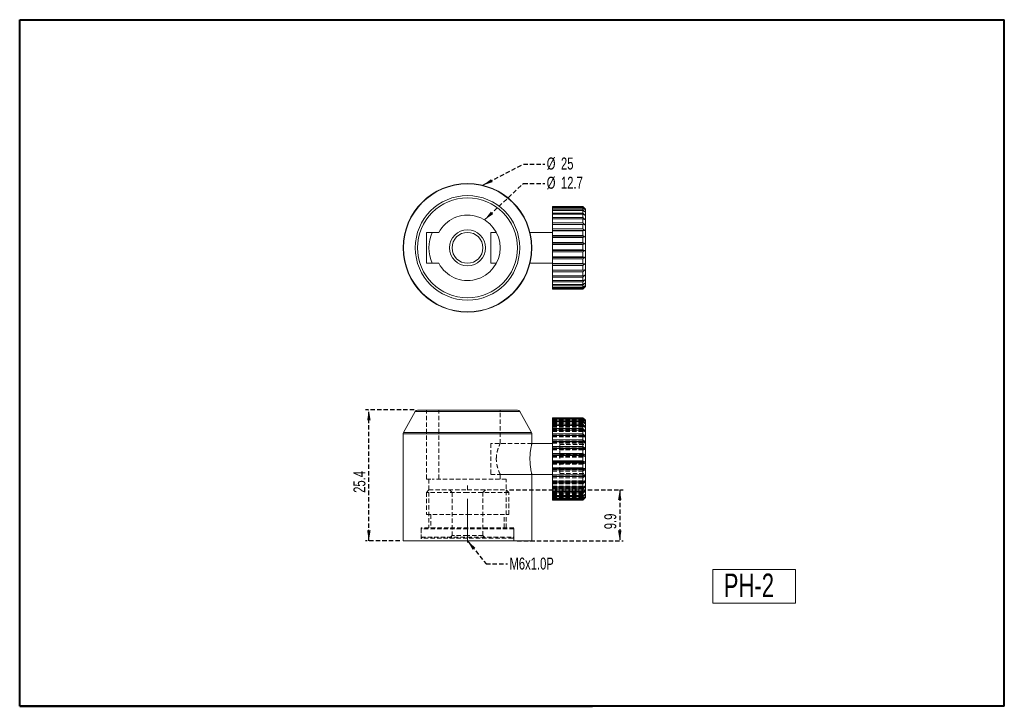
# Model space of a CAD drawing. Header units: millimetres. Extents: x 5 to 292, y 5 to 205.
import ezdxf

# ---------------------------------------------------------------- set-up
doc = ezdxf.new("R2010")
doc.units = ezdxf.units.MM
doc.linetypes.add('CENTERX2', pattern=[20.32, 12.7, -2.54, 2.54, -2.54])
doc.linetypes.add('HIDDEN', pattern=[1.905, 1.27, -0.635])
doc.layers.add('VM_VU04', color=7, linetype='HIDDEN')
doc.layers.add('模型', color=7, linetype='Continuous', lineweight=15)
doc.styles.add('SLDTEXTSTYLE0', font='TXT', dxfattribs={"width": 0.7})
doc.dimstyles.new('SLDDIMSTYLE0', dxfattribs={"dimtxt": 3.5, "dimasz": 3, "dimexe": 0, "dimexo": 0.0625, "dimgap": 0.875, "dimtad": 1, "dimlfac": 0.666667, "dimrnd": 1e-09, "dimzin": 12, "dimdsep": 46, "dimtxsty": 'SLDTEXTSTYLE0', "dimsah": 1, "dimcen": 0.09, "dimadec": 0, "dimazin": 3, "dimtfac": 1, "dimtofl": 0, "dimtmove": 0, "dimatfit": 3, "dimfxl": 0, "dimfrac": 2, "dimtolj": 1, "dimtzin": 12, "dimarcsym": 0})
doc.dimstyles.new('SLDDIMSTYLE1', dxfattribs={"dimtxt": 0, "dimasz": 3, "dimexe": 0, "dimexo": 0.0625, "dimgap": 0, "dimtad": 0, "dimtih": 1, "dimtoh": 1, "dimdec": 0, "dimrnd": 1e-09, "dimzin": 0, "dimdsep": 46, "dimtxsty": 'Standard', "dimsah": 1, "dimcen": 0.09, "dimadec": 0, "dimazin": 0, "dimtfac": 3, "dimtdec": 0, "dimtofl": 0, "dimtmove": 0, "dimatfit": 3, "dimfxl": 0, "dimfrac": 2, "dimtolj": 1, "dimtzin": 0, "dimarcsym": 0})

# ---------------------------------------------------------------- blocks, each defined once
blk = doc.blocks.new('_D')
at = {"layer": 'VM_VU04'}
for p, q in [((119.97, 91.31), (105.78, 91.31)), ((106.78, 53.21), (106.78, 91.31)), ((115.78, 53.21), (105.78, 53.21))]:
    blk.add_line(p, q, dxfattribs=at)
for points in [[(106.78, 91.31), (106.28, 88.31), (107.28, 88.31)], [(106.78, 53.21), (107.28, 56.21), (106.28, 56.21)]]:
    blk.add_solid(points, dxfattribs=at)
at = {"layer": 'VM_VU04', "insert": (102.27, 67.18, 0.15), "char_height": 3.5, "attachment_point": 1, "rotation": 90, "style": 'SLDTEXTSTYLE0'}
blk.add_mtext('25.4', dxfattribs=at)
blk = doc.blocks.new('_D_1')
at = {"layer": 'VM_VU04'}
for p, q in [((147.78, 68.06), (180.91, 68.06)), ((179.91, 68.06), (179.91, 53.21)), ((150.03, 53.21), (180.91, 53.21))]:
    blk.add_line(p, q, dxfattribs=at)
for points in [[(179.91, 68.06), (179.41, 65.06), (180.41, 65.06)], [(179.91, 53.21), (180.41, 56.21), (179.41, 56.21)]]:
    blk.add_solid(points, dxfattribs=at)
at = {"layer": 'VM_VU04', "insert": (175.4, 56.58, 0.15), "char_height": 3.5, "attachment_point": 1, "rotation": 90, "style": 'SLDTEXTSTYLE0'}
blk.add_mtext('9.9', dxfattribs=at)
blk = doc.blocks.new('SW_NOTE_0')
at = {"layer": 'VM_VU04', "color": 0, "char_height": 3.5, "attachment_point": 1, "style": 'SLDTEXTSTYLE0'}
for s, insert in [('%%c', (0.56, 1.96)), ('12.7', (4.71, 1.96))]:
    blk.add_mtext(s, dxfattribs=dict(at, insert=insert))
blk = doc.blocks.new('SW_NOTE_1')
at = {"layer": 'VM_VU04', "color": 0, "char_height": 3.5, "attachment_point": 1, "style": 'SLDTEXTSTYLE0'}
for s, insert in [('%%c', (0.56, 1.96)), ('25', (4.71, 1.96))]:
    blk.add_mtext(s, dxfattribs=dict(at, insert=insert))

msp = doc.modelspace()

# ---------------------------------------------------------------- linework, layer by layer
at = {"color": 7, "linetype": 'Continuous', "lineweight": 15}
for p, q in [((169.158, 150.543), (160.308, 150.543)), ((160.308, 150.543), (160.308, 150.531)), ((160.308, 150.531), (169.158, 150.531)), ((160.308, 150.489), (160.308, 150.531)), ((169.158, 150.489), (160.308, 150.489)), ((160.308, 150.489), (160.308, 150.255)), ((160.308, 150.255), (169.158, 150.255)), ((160.308, 150.11), (160.308, 150.255)), ((169.158, 150.11), (160.308, 150.11)), ((160.308, 150.11), (160.308, 149.624)), ((160.308, 149.624), (169.158, 149.624)), ((160.308, 149.379), (160.308, 149.624)), ((169.158, 149.379), (160.308, 149.379)), ((160.308, 149.379), (160.308, 148.656)), ((169.908, 149.793), (169.158, 150.543)), ((169.158, 150.531), (169.158, 150.543)), ((169.683, 149.99), (169.158, 150.531)), ((169.158, 150.255), (169.158, 150.489)), ((169.158, 150.489), (169.683, 149.99)), ((169.158, 149.624), (169.158, 150.11)), ((169.158, 150.11), (169.683, 149.677)), ((169.683, 149.026), (169.158, 149.624)), ((169.158, 148.656), (169.158, 149.379)), ((169.158, 149.379), (169.683, 149.026)), ((169.908, 149.793), (169.908, 127.293)), ((160.308, 148.656), (169.158, 148.656)), ((160.308, 148.32), (160.308, 148.656)), ((169.158, 148.32), (160.308, 148.32)), ((160.308, 148.32), (160.308, 147.381)), ((160.308, 147.381), (169.158, 147.381)), ((160.308, 146.963), (160.308, 147.381)), ((169.158, 146.963), (160.308, 146.963)), ((160.308, 146.963), (160.308, 145.837)), ((169.683, 148.056), (169.158, 148.656)), ((169.158, 147.381), (169.158, 148.32)), ((169.158, 148.32), (169.683, 148.056)), ((169.683, 146.797), (169.158, 147.381)), ((169.158, 145.837), (169.158, 146.963)), ((160.308, 145.837), (169.158, 145.837)), ((160.308, 145.351), (160.308, 145.837)), ((169.158, 145.351), (160.308, 145.351)), ((160.308, 145.351), (160.308, 144.072)), ((160.308, 144.072), (169.158, 144.072)), ((160.308, 143.573), (160.308, 144.072)), ((160.308, 143.573), (169.683, 143.573)), ((160.308, 143.531), (160.308, 143.573)), ((169.158, 143.531), (160.308, 143.531)), ((160.308, 143.531), (160.308, 142.139)), ((169.683, 145.288), (169.158, 145.837)), ((169.158, 144.072), (169.158, 145.351)), ((169.158, 145.351), (169.683, 145.288)), ((169.683, 143.573), (169.158, 144.072)), ((169.158, 143.531), (169.683, 143.573)), ((169.158, 142.139), (169.158, 143.531)), ((127.135, 143.043), (123.53, 143.043)), ((123.53, 143.043), (123.53, 134.043)), ((143.925, 143.043), (142.308, 143.043)), ((142.308, 143.043), (142.308, 139.783)), ((160.308, 143.043), (153.732, 143.043)), ((160.308, 142.139), (169.158, 142.139)), ((160.308, 141.706), (160.308, 142.139)), ((160.308, 141.706), (169.683, 141.706)), ((160.308, 141.56), (160.308, 141.706)), ((169.158, 141.56), (160.308, 141.56)), ((160.308, 141.56), (160.308, 140.096)), ((169.683, 141.706), (169.158, 142.139)), ((169.158, 141.56), (169.683, 141.706)), ((169.158, 140.096), (169.158, 141.56)), ((142.308, 139.783), (142.308, 134.043)), ((160.308, 140.096), (169.158, 140.096)), ((160.308, 139.742), (160.308, 140.096)), ((160.308, 139.742), (169.683, 139.742)), ((160.308, 139.497), (160.308, 139.742)), ((169.158, 139.497), (160.308, 139.497)), ((160.308, 139.497), (160.308, 138.006)), ((160.308, 138.006), (169.158, 138.006)), ((160.308, 137.742), (160.308, 138.006)), ((169.683, 139.742), (169.158, 140.096)), ((169.158, 139.497), (169.683, 139.742)), ((169.158, 138.006), (169.158, 139.497)), ((169.683, 137.742), (169.158, 138.006)), ((160.308, 137.742), (169.683, 137.742)), ((160.308, 137.406), (160.308, 137.742)), ((169.158, 137.406), (160.308, 137.406)), ((160.308, 137.406), (160.308, 135.933)), ((160.308, 135.933), (169.158, 135.933)), ((160.308, 135.767), (160.308, 135.933)), ((160.308, 135.767), (169.683, 135.767)), ((160.308, 135.349), (160.308, 135.767)), ((169.158, 135.349), (160.308, 135.349)), ((160.308, 135.349), (160.308, 133.938)), ((169.158, 137.406), (169.683, 137.742)), ((169.158, 135.933), (169.158, 137.406)), ((169.158, 135.349), (169.683, 135.767)), ((169.158, 133.938), (169.158, 135.349)), ((123.53, 134.043), (127.135, 134.043)), ((142.308, 134.043), (143.925, 134.043)), ((153.732, 134.043), (160.308, 134.043)), ((160.308, 133.938), (169.158, 133.938)), ((160.308, 133.875), (160.308, 133.938)), ((160.308, 133.875), (169.683, 133.875)), ((160.308, 133.389), (160.308, 133.875)), ((169.158, 133.389), (160.308, 133.389)), ((160.308, 133.389), (160.308, 132.084)), ((160.308, 132.084), (169.158, 132.084)), ((160.308, 131.585), (160.308, 132.084)), ((169.683, 133.875), (169.158, 133.938)), ((169.158, 133.389), (169.683, 133.875)), ((169.158, 132.084), (169.158, 133.389)), ((169.158, 131.585), (169.683, 132.126)), ((169.683, 132.126), (169.158, 132.084)), ((169.158, 131.585), (160.308, 131.585)), ((160.308, 131.585), (160.308, 130.426)), ((160.308, 130.426), (169.158, 130.426)), ((160.308, 129.993), (160.308, 130.426)), ((169.158, 129.993), (160.308, 129.993)), ((160.308, 129.993), (160.308, 129.014)), ((169.158, 130.426), (169.158, 131.585)), ((169.683, 130.572), (169.158, 130.426)), ((169.158, 129.014), (169.158, 129.993)), ((169.158, 128.661), (169.683, 129.259)), ((169.683, 129.259), (169.158, 129.014)), ((160.308, 129.014), (169.158, 129.014)), ((160.308, 128.661), (160.308, 129.014)), ((169.158, 128.661), (160.308, 128.661)), ((160.308, 128.661), (160.308, 127.893)), ((160.308, 127.893), (169.158, 127.893)), ((160.308, 127.629), (160.308, 127.893)), ((169.158, 127.629), (160.308, 127.629)), ((160.308, 127.629), (160.308, 127.094)), ((160.308, 127.094), (169.158, 127.094)), ((160.308, 126.928), (160.308, 127.094)), ((169.158, 126.928), (160.308, 126.928)), ((160.308, 126.928), (160.308, 126.644)), ((160.308, 126.644), (169.158, 126.644)), ((160.308, 126.581), (160.308, 126.644)), ((169.158, 126.581), (160.308, 126.581)), ((160.308, 126.581), (160.308, 126.543)), ((160.308, 126.543), (169.158, 126.543)), ((169.158, 127.893), (169.158, 128.661)), ((169.683, 128.229), (169.158, 127.893)), ((169.158, 127.629), (169.683, 128.229)), ((169.158, 127.094), (169.158, 127.629)), ((169.158, 126.928), (169.683, 127.512)), ((169.683, 127.512), (169.158, 127.094)), ((169.158, 126.543), (169.908, 127.293)), ((169.158, 126.581), (169.683, 127.131)), ((169.683, 127.131), (169.158, 126.644)), ((169.158, 126.644), (169.158, 126.928)), ((169.158, 126.543), (169.158, 126.581)), ((120.316, 90.92), (116.875, 84.726)), ((120.972, 91.306), (135.53, 91.306)), ((135.53, 91.306), (150.089, 91.306)), ((154.186, 84.726), (150.745, 90.92)), ((169.158, 89.056), (160.308, 89.056)), ((160.308, 89.056), (160.308, 89.044)), ((160.308, 89.044), (169.158, 89.044)), ((160.308, 89.002), (160.308, 89.044)), ((169.158, 89.002), (160.308, 89.002)), ((160.308, 89.002), (160.308, 88.769)), ((169.908, 88.306), (169.158, 89.056)), ((169.158, 89.044), (169.158, 89.056)), ((169.683, 88.503), (169.158, 89.044)), ((169.158, 88.769), (169.158, 89.002)), ((169.158, 89.002), (169.683, 88.503)), ((160.308, 88.769), (169.158, 88.769)), ((160.308, 88.623), (160.308, 88.769)), ((169.158, 88.623), (160.308, 88.623)), ((160.308, 88.623), (160.308, 88.137)), ((160.308, 88.137), (169.158, 88.137)), ((160.308, 87.893), (160.308, 88.137)), ((169.158, 87.893), (160.308, 87.893)), ((160.308, 87.893), (160.308, 87.17)), ((160.308, 87.17), (169.158, 87.17)), ((160.308, 86.833), (160.308, 87.17)), ((169.158, 86.833), (160.308, 86.833)), ((160.308, 86.833), (160.308, 85.894)), ((169.158, 88.137), (169.158, 88.623)), ((169.158, 88.623), (169.683, 88.19)), ((169.683, 87.539), (169.158, 88.137)), ((169.158, 87.17), (169.158, 87.893)), ((169.158, 87.893), (169.683, 87.539)), ((169.683, 86.569), (169.158, 87.17)), ((169.158, 85.894), (169.158, 86.833)), ((169.158, 86.833), (169.683, 86.569)), ((169.908, 88.306), (169.908, 66.242)), ((116.78, 84.361), (116.78, 53.206)), ((154.28, 81.556), (154.28, 84.361)), ((160.308, 85.894), (169.158, 85.894)), ((160.308, 85.476), (160.308, 85.894)), ((169.158, 85.476), (160.308, 85.476)), ((160.308, 85.476), (160.308, 84.351)), ((160.308, 84.351), (169.158, 84.351)), ((160.308, 83.864), (160.308, 84.351)), ((169.158, 83.864), (160.308, 83.864)), ((160.308, 83.864), (160.308, 82.585)), ((169.683, 85.31), (169.158, 85.894)), ((169.158, 84.351), (169.158, 85.476)), ((169.683, 83.801), (169.158, 84.351)), ((169.158, 82.585), (169.158, 83.864)), ((169.158, 83.864), (169.683, 83.801)), ((160.308, 81.556), (154.28, 81.556)), ((160.308, 82.585), (169.158, 82.585)), ((160.308, 82.086), (160.308, 82.585)), ((160.308, 82.086), (169.683, 82.086)), ((160.308, 82.044), (160.308, 82.086)), ((169.158, 82.044), (160.308, 82.044)), ((160.308, 82.044), (160.308, 80.652)), ((160.308, 80.652), (169.158, 80.652)), ((160.308, 80.219), (160.308, 80.652)), ((169.683, 82.086), (169.158, 82.585)), ((169.158, 82.044), (169.683, 82.086)), ((169.158, 80.652), (169.158, 82.044)), ((169.683, 80.219), (169.158, 80.652)), ((160.308, 80.219), (169.683, 80.219)), ((160.308, 80.073), (160.308, 80.219)), ((169.158, 80.073), (160.308, 80.073)), ((160.308, 80.073), (160.308, 78.609)), ((160.308, 78.609), (169.158, 78.609)), ((160.308, 78.255), (160.308, 78.609)), ((160.308, 78.255), (169.683, 78.255)), ((160.308, 78.011), (160.308, 78.255)), ((169.158, 78.011), (160.308, 78.011)), ((160.308, 78.011), (160.308, 76.519)), ((169.158, 80.073), (169.683, 80.219)), ((169.158, 78.609), (169.158, 80.073)), ((169.683, 78.255), (169.158, 78.609)), ((169.158, 78.011), (169.683, 78.255)), ((169.158, 76.519), (169.158, 78.011)), ((160.308, 76.519), (169.158, 76.519)), ((160.308, 76.256), (160.308, 76.519)), ((160.308, 76.256), (169.683, 76.256)), ((160.308, 75.919), (160.308, 76.256)), ((169.158, 75.919), (160.308, 75.919)), ((160.308, 75.919), (160.308, 74.446)), ((169.683, 76.256), (169.158, 76.519)), ((169.158, 75.919), (169.683, 76.256)), ((169.158, 74.446), (169.158, 75.919)), ((154.28, 53.206), (154.28, 72.556)), ((154.28, 72.556), (160.308, 72.556)), ((160.308, 74.446), (169.158, 74.446)), ((160.308, 74.28), (160.308, 74.446)), ((160.308, 74.28), (169.683, 74.28)), ((160.308, 73.862), (160.308, 74.28)), ((169.158, 73.862), (160.308, 73.862)), ((160.308, 73.862), (160.308, 72.452)), ((160.308, 72.452), (169.158, 72.452)), ((160.308, 72.389), (160.308, 72.452)), ((160.308, 72.389), (169.683, 72.389)), ((160.308, 71.902), (160.308, 72.389)), ((169.158, 71.902), (160.308, 71.902)), ((160.308, 71.902), (160.308, 70.597)), ((169.158, 73.862), (169.683, 74.28)), ((169.158, 72.452), (169.158, 73.862)), ((169.683, 72.389), (169.158, 72.452)), ((169.158, 71.902), (169.683, 72.389)), ((169.158, 70.597), (169.158, 71.902)), ((160.308, 70.597), (169.158, 70.597)), ((160.308, 70.098), (160.308, 70.597)), ((169.158, 70.098), (160.308, 70.098)), ((160.308, 70.098), (160.308, 68.939)), ((160.308, 68.939), (169.158, 68.939)), ((160.308, 68.506), (160.308, 68.939)), ((169.158, 70.098), (169.683, 70.639)), ((169.683, 70.639), (169.158, 70.597)), ((169.158, 68.939), (169.158, 70.098)), ((169.683, 69.085), (169.158, 68.939)), ((169.158, 68.506), (160.308, 68.506)), ((160.308, 68.506), (160.308, 67.528)), ((160.308, 67.528), (169.158, 67.528)), ((160.308, 67.174), (160.308, 67.528)), ((169.158, 67.174), (160.308, 67.174)), ((160.308, 67.174), (160.308, 66.406)), ((160.308, 66.406), (169.158, 66.406)), ((160.308, 66.142), (160.308, 66.406)), ((169.158, 66.142), (160.308, 66.142)), ((160.308, 66.142), (160.308, 65.607)), ((169.158, 67.528), (169.158, 68.506)), ((169.158, 67.174), (169.683, 67.772)), ((169.683, 67.772), (169.158, 67.528)), ((169.158, 66.406), (169.158, 67.174)), ((169.158, 66.142), (169.683, 66.742)), ((169.683, 66.742), (169.158, 66.406)), ((169.158, 65.607), (169.158, 66.142)), ((169.158, 65.441), (169.683, 66.025)), ((169.683, 66.025), (169.158, 65.607)), ((169.908, 66.242), (169.908, 65.806)), ((160.308, 65.607), (169.158, 65.607)), ((160.308, 65.441), (160.308, 65.607)), ((169.158, 65.441), (160.308, 65.441)), ((160.308, 65.441), (160.308, 65.157)), ((160.308, 65.157), (169.158, 65.157)), ((160.308, 65.094), (160.308, 65.157)), ((169.158, 65.094), (160.308, 65.094)), ((160.308, 65.094), (160.308, 65.056)), ((160.308, 65.056), (169.158, 65.056)), ((169.158, 65.056), (169.908, 65.806)), ((169.158, 65.094), (169.683, 65.644)), ((169.683, 65.644), (169.158, 65.157)), ((169.158, 65.157), (169.158, 65.441)), ((169.158, 65.056), (169.158, 65.094)), ((116.78, 53.206), (135.53, 53.206)), ((135.53, 53.206), (154.28, 53.206))]:
    msp.add_line(p, q, dxfattribs=at)
at = {"color": 8, "linetype": 'Continuous', "lineweight": 15}
for p, q in [((135.53, 90.92), (120.316, 90.92)), ((150.745, 90.92), (135.53, 90.92)), ((135.53, 84.361), (116.78, 84.361)), ((116.875, 84.726), (154.186, 84.726)), ((154.28, 84.361), (135.53, 84.361))]:
    msp.add_line(p, q, dxfattribs=at)
at = {"color": 7, "linetype": 'HIDDEN', "lineweight": 0}
for p, q in [((120.316, 90.92), (150.745, 90.92)), ((123.53, 71.206), (123.53, 91.306)), ((127.135, 71.206), (127.135, 91.306)), ((145.055, 81.553), (145.055, 91.306)), ((169.158, 89.018), (160.308, 89.018)), ((169.158, 89.044), (169.158, 89.018)), ((169.158, 89.018), (169.683, 88.468)), ((160.308, 88.955), (169.158, 88.955)), ((169.158, 88.67), (160.308, 88.67)), ((160.308, 88.504), (169.158, 88.504)), ((160.308, 88.503), (169.683, 88.503)), ((160.308, 88.468), (169.683, 88.468)), ((160.308, 88.19), (169.683, 88.19)), ((160.308, 88.086), (169.683, 88.086)), ((169.158, 87.97), (160.308, 87.97)), ((160.308, 87.706), (169.158, 87.706)), ((160.308, 87.539), (169.683, 87.539)), ((160.308, 87.369), (169.683, 87.369)), ((169.158, 86.938), (160.308, 86.938)), ((160.308, 86.584), (169.158, 86.584)), ((160.308, 86.569), (169.683, 86.569)), ((160.308, 86.339), (169.683, 86.339)), ((169.683, 88.468), (169.158, 88.955)), ((169.158, 88.769), (169.158, 88.67)), ((169.158, 88.67), (169.683, 88.086)), ((169.683, 88.086), (169.158, 88.504)), ((169.158, 88.137), (169.158, 87.97)), ((169.158, 87.97), (169.683, 87.369)), ((169.683, 87.369), (169.158, 87.706)), ((169.158, 87.17), (169.158, 86.938)), ((169.158, 86.938), (169.683, 86.339)), ((169.683, 86.339), (169.158, 86.584)), ((116.78, 84.361), (154.28, 84.361)), ((135.53, 84.726), (116.875, 84.726)), ((169.158, 85.605), (160.308, 85.605)), ((160.308, 85.31), (169.683, 85.31)), ((160.308, 85.173), (169.158, 85.173)), ((160.308, 85.027), (169.683, 85.027)), ((169.158, 84.013), (160.308, 84.013)), ((160.308, 83.801), (169.683, 83.801)), ((160.308, 83.514), (169.158, 83.514)), ((160.308, 83.472), (169.683, 83.472)), ((169.158, 85.894), (169.158, 85.605)), ((169.683, 85.027), (169.158, 85.173)), ((169.158, 84.351), (169.158, 84.013)), ((169.158, 84.013), (169.683, 83.472)), ((169.683, 83.472), (169.158, 83.514)), ((142.308, 81.556), (142.308, 72.556)), ((154.28, 81.556), (142.308, 81.556)), ((154.28, 81.556), (145.054, 81.556)), ((154.28, 81.546), (154.28, 81.556)), ((169.158, 82.21), (160.308, 82.21)), ((160.308, 81.723), (169.683, 81.723)), ((160.308, 81.66), (169.158, 81.66)), ((162.408, 81.298), (162.408, 78.424)), ((162.408, 81.298), (169.908, 81.298)), ((169.158, 82.585), (169.158, 82.21)), ((169.158, 82.21), (169.683, 81.723)), ((169.683, 81.723), (169.158, 81.66)), ((169.158, 80.652), (169.158, 80.25)), ((169.158, 80.25), (160.308, 80.25)), ((160.308, 79.832), (169.683, 79.832)), ((160.308, 79.666), (169.158, 79.666)), ((169.158, 78.193), (160.308, 78.193)), ((160.308, 77.856), (169.683, 77.856)), ((160.308, 77.592), (169.158, 77.592)), ((162.408, 79.929), (169.908, 79.929)), ((162.408, 78.424), (162.408, 74.182)), ((162.408, 78.424), (169.908, 78.424)), ((169.158, 80.25), (169.683, 79.832)), ((169.158, 78.609), (169.158, 78.193)), ((169.158, 78.193), (169.683, 77.856)), ((169.683, 77.856), (169.158, 77.592)), ((143.927, 77.11), (143.927, 76.991)), ((153.738, 76.754), (153.734, 77.133)), ((169.158, 76.101), (160.308, 76.101)), ((160.308, 75.856), (169.683, 75.856)), ((160.308, 75.502), (169.158, 75.502)), ((162.408, 75.687), (169.908, 75.687)), ((169.158, 76.519), (169.158, 76.101)), ((169.158, 76.101), (169.683, 75.856)), ((169.683, 75.856), (169.158, 75.502)), ((142.308, 72.556), (154.28, 72.556)), ((145.055, 71.206), (145.055, 72.556)), ((145.055, 72.556), (154.28, 72.556)), ((154.28, 72.556), (154.28, 72.571)), ((169.158, 74.038), (160.308, 74.038)), ((160.308, 73.893), (169.683, 73.893)), ((160.308, 73.46), (169.158, 73.46)), ((169.158, 72.067), (160.308, 72.067)), ((160.308, 72.025), (169.683, 72.025)), ((162.408, 74.182), (169.908, 74.182)), ((162.408, 74.182), (162.408, 72.814)), ((162.408, 72.814), (169.908, 72.814)), ((169.158, 74.446), (169.158, 74.038)), ((169.158, 74.038), (169.683, 73.893)), ((169.683, 73.893), (169.158, 73.46)), ((169.158, 72.452), (169.158, 72.067)), ((169.158, 72.067), (169.683, 72.025)), ((169.683, 72.025), (169.158, 71.526)), ((123.53, 71.206), (125.219, 71.206)), ((124.28, 71.206), (124.28, 56.956)), ((146.78, 71.206), (125.219, 71.206)), ((146.78, 56.956), (146.78, 71.206)), ((160.308, 71.526), (169.158, 71.526)), ((160.308, 70.639), (169.683, 70.639)), ((160.308, 70.311), (169.683, 70.311)), ((169.158, 70.248), (160.308, 70.248)), ((160.308, 69.761), (169.158, 69.761)), ((160.308, 69.085), (169.683, 69.085)), ((169.158, 70.597), (169.158, 70.248)), ((169.158, 70.248), (169.683, 70.311)), ((169.683, 70.311), (169.158, 69.761)), ((169.158, 68.939), (169.158, 68.635)), ((124.28, 68.056), (123.53, 67.306)), ((135.53, 67.306), (123.53, 67.306)), ((123.53, 67.306), (123.53, 60.856)), ((124.28, 68.056), (135.53, 68.056)), ((130.28, 68.056), (131.03, 67.306)), ((131.03, 67.306), (131.03, 54.706)), ((135.53, 68.056), (146.78, 68.056)), ((147.53, 67.306), (135.53, 67.306)), ((140.03, 67.306), (140.78, 68.056)), ((140.03, 54.706), (140.03, 67.306)), ((147.53, 67.306), (146.78, 68.056)), ((147.53, 60.856), (147.53, 67.306)), ((160.308, 68.801), (169.683, 68.801)), ((169.158, 68.635), (160.308, 68.635)), ((160.308, 68.217), (169.158, 68.217)), ((160.308, 67.772), (169.683, 67.772)), ((160.308, 67.543), (169.683, 67.543)), ((169.158, 67.279), (160.308, 67.279)), ((160.308, 66.942), (169.158, 66.942)), ((160.308, 66.742), (169.683, 66.742)), ((160.308, 66.573), (169.683, 66.573)), ((169.158, 66.219), (160.308, 66.219)), ((160.308, 66.025), (169.683, 66.025)), ((169.683, 68.801), (169.158, 68.217)), ((169.158, 67.279), (169.683, 67.543)), ((169.683, 67.543), (169.158, 66.942)), ((169.158, 67.528), (169.158, 67.279)), ((169.158, 66.219), (169.683, 66.573)), ((169.683, 66.573), (169.158, 65.974)), ((169.158, 66.406), (169.158, 66.219)), ((160.308, 65.974), (169.158, 65.974)), ((160.308, 65.922), (169.683, 65.922)), ((160.308, 65.644), (169.683, 65.644)), ((160.308, 65.609), (169.683, 65.609)), ((169.158, 65.489), (160.308, 65.489)), ((160.308, 65.343), (169.158, 65.343)), ((169.158, 65.11), (160.308, 65.11)), ((160.308, 65.068), (169.158, 65.068)), ((169.158, 65.489), (169.683, 65.922)), ((169.158, 65.11), (169.683, 65.609)), ((169.683, 65.609), (169.158, 65.068)), ((169.158, 65.607), (169.158, 65.489)), ((169.158, 65.157), (169.158, 65.11)), ((123.53, 60.856), (135.53, 60.856)), ((124.805, 60.856), (124.805, 56.956)), ((135.53, 60.856), (147.53, 60.856)), ((146.255, 56.956), (146.255, 60.856)), ((149.03, 56.956), (122.03, 56.956)), ((122.03, 56.956), (122.03, 53.206)), ((122.33, 56.956), (122.03, 56.656)), ((135.53, 56.656), (122.03, 56.656)), ((122.03, 56.656), (122.03, 54.256)), ((131.03, 54.706), (130.28, 53.956)), ((135.53, 54.706), (131.03, 54.706)), ((149.03, 56.656), (135.53, 56.656)), ((140.03, 54.706), (135.53, 54.706)), ((140.78, 53.956), (140.03, 54.706)), ((149.03, 56.656), (148.73, 56.956)), ((149.03, 53.206), (149.03, 56.956)), ((149.03, 54.256), (149.03, 56.656)), ((122.03, 54.256), (135.53, 54.256)), ((122.03, 54.256), (122.33, 53.956)), ((135.53, 53.956), (122.33, 53.956)), ((135.53, 54.256), (149.03, 54.256)), ((148.73, 53.956), (135.53, 53.956)), ((148.73, 53.956), (149.03, 54.256))]:
    msp.add_line(p, q, dxfattribs=at)
at = {"color": 7, "linetype": 'Continuous', "lineweight": 40}
for p, q in [((292, 5), (292, 45)), ((292, 5), (292, 40)), ((5, 5), (5, 33.65)), ((5, 5), (172, 5)), ((292, 5), (102, 5))]:
    msp.add_line(p, q, dxfattribs=at)
at = {"color": 7, "linetype": 'Continuous', "lineweight": 15}
for radius in [18.75, 18.656, 15.214, 14.559, 5.25, 4.5]:
    msp.add_circle((135.53, 138.543), radius, dxfattribs=at)
for centre, radius, start, end in [((135.53, 138.543), 9.525, 208.19286, 151.80714), ((135.53, 138.543), 11.25, 156.42182, 203.57818), ((120.972, 90.556), 0.75, 90, 150.9454), ((150.089, 90.556), 0.75, 29.0546, 90), ((117.53, 84.361), 0.75, 150.9454, 180), ((153.53, 84.361), 0.75, 0, 29.0546)]:
    msp.add_arc(centre, radius, start, end, dxfattribs=at)
for points, knots in [([(169.683, 149.677), (169.528, 149.849), (169.353, 150.042), (169.178, 150.234), (169.158, 150.255)], [0, 0, 0, 0, 0.8910153, 1, 1, 1, 1]), ([(169.158, 146.963), (169.307, 146.916), (169.482, 146.861), (169.657, 146.806), (169.683, 146.797)], [0, 0, 0, 0, 0.8463644, 1, 1, 1, 1]), ([(169.683, 135.767), (169.657, 135.775), (169.482, 135.831), (169.307, 135.886), (169.158, 135.933)], [0, 0, 0, 0, 0.1536356, 1, 1, 1, 1]), ([(169.158, 129.993), (169.307, 130.156), (169.482, 130.348), (169.657, 130.542), (169.683, 130.572)], [0, 0, 0, 0, 0.84636439, 1, 1, 1, 1]), ([(169.683, 88.19), (169.657, 88.22), (169.482, 88.413), (169.307, 88.606), (169.158, 88.769)], [0, 0, 0, 0, 0.1536356, 1, 1, 1, 1]), ([(169.158, 85.476), (169.307, 85.43), (169.482, 85.374), (169.657, 85.319), (169.683, 85.31)], [0, 0, 0, 0, 0.8463644, 1, 1, 1, 1]), ([(154.278, 81.546), (154.277, 81.543), (154.275, 81.535), (154.238, 81.379), (154.177, 81.108), (154.097, 80.725), (154.006, 80.237), (153.914, 79.659), (153.831, 78.996), (153.773, 78.326), (153.738, 77.671), (153.734, 77.262), (153.732, 77.056)], [0, 0, 0, 0, 0.081644, 0.1880139, 0.2909608, 0.3967687, 0.5020219, 0.610227, 0.7171288, 0.8272213, 0.9127669, 1, 1, 1, 1]), ([(153.732, 77.056), (153.735, 76.811), (153.741, 76.313), (153.787, 75.591), (153.855, 74.904), (153.94, 74.28), (154.032, 73.725), (154.122, 73.262), (154.2, 72.898), (154.254, 72.665), (154.281, 72.554), (154.277, 72.568), (154.277, 72.571)], [0, 0, 0, 0, 0.1037351, 0.210535, 0.3142546, 0.4208809, 0.5264907, 0.6350832, 0.7419458, 0.8520203, 0.9568578, 1, 1, 1, 1]), ([(169.683, 74.28), (169.657, 74.288), (169.482, 74.344), (169.307, 74.399), (169.158, 74.446)], [0, 0, 0, 0, 0.15363561, 1, 1, 1, 1]), ([(169.158, 68.506), (169.178, 68.527), (169.353, 68.719), (169.528, 68.913), (169.683, 69.085)], [0, 0, 0, 0, 0.1089847, 1, 1, 1, 1])]:
    msp.add_open_spline(points, degree=3, knots=knots, dxfattribs=at)
at = {"color": 7, "linetype": 'HIDDEN', "lineweight": 0}
for points, knots in [([(169.158, 85.605), (169.307, 85.443), (169.482, 85.25), (169.657, 85.057), (169.683, 85.027)], [0, 0, 0, 0, 0.8463644, 1, 1, 1, 1]), ([(143.925, 77.056), (143.931, 77.289), (143.942, 77.763), (144.032, 78.448), (144.163, 79.097), (144.326, 79.7), (144.509, 80.253), (144.663, 80.655), (144.777, 80.933), (144.856, 81.118), (144.925, 81.275), (144.981, 81.396), (145.021, 81.483), (145.045, 81.535), (145.056, 81.558), (145.054, 81.554), (145.054, 81.553)], [0, 0, 0, 0, 0.0974154, 0.1979102, 0.2952634, 0.3950884, 0.4995705, 0.6067469, 0.6616988, 0.7170628, 0.7737929, 0.8310277, 0.8823579, 0.9340962, 0.9871586, 1, 1, 1, 1]), ([(169.683, 79.832), (169.528, 79.782), (169.353, 79.727), (169.178, 79.672), (169.158, 79.666)], [0, 0, 0, 0, 0.8910153, 1, 1, 1, 1]), ([(145.055, 72.556), (145.054, 72.559), (145.051, 72.564), (145.023, 72.624), (144.96, 72.76), (144.842, 73.022), (144.691, 73.384), (144.514, 73.846), (144.358, 74.314), (144.237, 74.739), (144.153, 75.078), (144.078, 75.433), (144.015, 75.804), (143.967, 76.191), (143.932, 76.611), (143.928, 76.901), (143.925, 77.056)], [0, 0, 0, 0, 0.05057773, 0.10237137, 0.19699676, 0.29415091, 0.39317963, 0.49463607, 0.60240759, 0.65764798, 0.7132951, 0.76761258, 0.82236593, 0.87858789, 0.93536047, 1, 1, 1, 1]), ([(169.158, 68.635), (169.178, 68.641), (169.353, 68.697), (169.528, 68.752), (169.683, 68.801)], [0, 0, 0, 0, 0.1089847, 1, 1, 1, 1]), ([(169.683, 65.922), (169.528, 65.75), (169.353, 65.556), (169.178, 65.364), (169.158, 65.343)], [0, 0, 0, 0, 0.8910153, 1, 1, 1, 1])]:
    msp.add_open_spline(points, degree=3, knots=knots, dxfattribs=at)
at = {"layer": 'VM_VU04', "linetype": 'CENTERX2', "lineweight": 0}
msp.add_line((135.53, 52.706), (135.53, 69.306), dxfattribs=at)
at = {"layer": '模型', "lineweight": 40}
msp.add_line((5, 205), (292, 205), dxfattribs=at)
at = {"layer": '模型', "linetype": 'Continuous', "lineweight": 40}
for p, q in [((5, 5), (5, 205)), ((292, 5), (292, 205)), ((292, 5), (292, 45)), ((292, 5), (5, 5)), ((292, 5), (102, 5))]:
    msp.add_line(p, q, dxfattribs=at)
at = {"layer": '模型'}
for p, q in [((207, 44.89), (231.113, 44.89)), ((207, 35), (207, 44.89)), ((231.113, 44.89), (231.113, 35)), ((292, 5), (292, 40)), ((231.113, 35), (207, 35)), ((5, 5), (5, 33.65)), ((102, 5), (5, 5)), ((292, 5), (102, 5)), ((162.05, 5), (292, 5)), ((172, 5), (162.05, 5))]:
    msp.add_line(p, q, dxfattribs=at)

# ---------------------------------------------------------------- block references
at = {"layer": 'VM_VU04'}
for name, p in [('SW_NOTE_1', (158.062, 162.898)), ('SW_NOTE_0', (158.062, 157.3))]:
    msp.add_blockref(name, p, dxfattribs=at)

# ---------------------------------------------------------------- texts
at = {"layer": 'VM_VU04', "insert": (147.76, 48.325), "char_height": 3.5, "attachment_point": 1, "style": 'SLDTEXTSTYLE0'}
msp.add_mtext('M6x1.0P', dxfattribs=at)
at = {"layer": '模型', "insert": (210.206, 43.669), "char_height": 6.8792, "attachment_point": 1, "style": 'SLDTEXTSTYLE0'}
msp.add_mtext('PH-2', dxfattribs=at)

# ---------------------------------------------------------------- dimensions: what is measured, and where the dimension line sits
at = {"layer": 'VM_VU04'}
for base, p1, p2, picture, middle in [((106.78, 91.306), (116.78, 53.206), (120.972, 91.306), '_D', (106.78, 72.256)), ((179.908, 53.206), (146.78, 68.056), (149.03, 53.206), '_D_1', (179.908, 60.631))]:
    dim = msp.add_linear_dim(base=base, p1=p1, p2=p2, angle=90, dimstyle='SLDDIMSTYLE0', dxfattribs=at)
    dim.commit()
    dim.dimension.update_dxf_attribs({"geometry": picture, "text_midpoint": middle, "dimtype": 160})

# ---------------------------------------------------------------- leaders
for points in [[(139.972, 156.759), (151.812, 162.898), (158.062, 162.898)], [(140.485, 146.677), (151.812, 157.3), (158.062, 157.3)], [(135.536, 53.206), (140.945, 46.542), (147.195, 46.542)]]:
    msp.add_leader(points, dimstyle='SLDDIMSTYLE1', dxfattribs=at)

doc.saveas('drawing.dxf')
